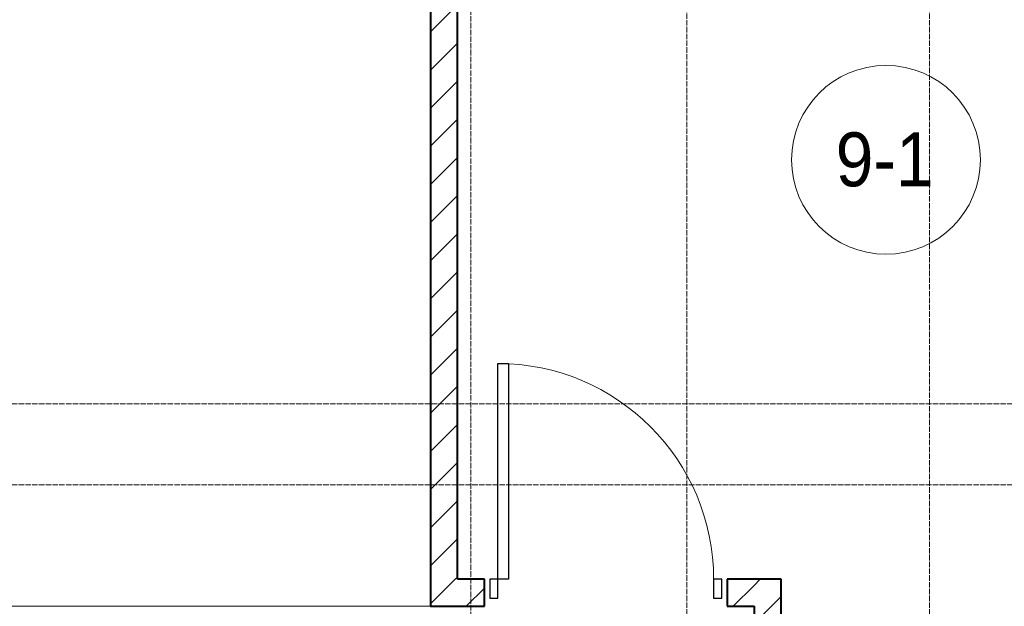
# Model space of a CAD drawing. Header units: millimetres. Extents: x 5617 to 137814, y 7718 to 189336.
# Tile 70 of 97: x 58283 to 61933, y 29250 to 31425. Entities that reach past the tile are written whole.
import ezdxf

# ---------------------------------------------------------------- set-up
doc = ezdxf.new("R2010")
doc.units = ezdxf.units.MM
doc.linetypes.add('ADSK_Линия сетки', pattern=[25, 20, -2.5, 0, -2.5])
doc.linetypes.add('Линия сетки', pattern=[25, 20, -2.5, 0, -2.5])
for name, color, linetype, lineweight in [('Двери', 7, 'Continuous', 18), ('Марки помещений', 7, 'Continuous', 20), ('Оси', 7, 'Continuous', 9), ('Стены', 7, 'Continuous', 18), ('Стены разрез', 7, 'Continuous', 40)]:
    doc.layers.add(name, color=color, linetype=linetype, lineweight=lineweight)
doc.styles.add('Arial_3', font='arial.ttf', dxfattribs={"width": 0.9, "height": 200})
pattern_1 = [(45, (0, 0), (-70.71068, 70.71068), [])]

# ---------------------------------------------------------------- blocks, each defined once
blk = doc.blocks.new('A_DOR_Door - Вн_3_Одинарная_900x2100-2975902-МКСС_К4_L12_41_700_')
at = {"layer": 'Двери', "color": 253, "lineweight": 30, "true_color": 0xaaaaaa}
for p, q in [((-400, 50), (-400, 850)), ((-400, 850), (-360, 850)), ((-400, 50), (-400, 850)), ((-360, 850), (-360, 50)), ((-430, 50), (-430, -20)), ((-400, 50), (-430, 50)), ((-360, 50), (-400, 50)), ((-400, -20), (-400, 50)), ((430, 50), (400, 50)), ((400, 50), (400, -20)), ((430, -20), (430, 50)), ((-430, -20), (-400, -20)), ((400, -20), (430, -20))]:
    blk.add_line(p, q, dxfattribs=at)
at = {"layer": 'Двери', "color": 254, "lineweight": 9, "true_color": 0xd4d4d4}
blk.add_arc((-400, 50), 800, 360, 90, dxfattribs=at)
blk = doc.blocks.new('135_SLK_K4_AR_rvt-1-МКСС_К4_L12_41_700_')
at = {"layer": 'Стены разрез', "lineweight": 9, "true_color": 0xaaaaaa}
h = blk.add_hatch(dxfattribs=at)
h.set_pattern_fill('FP_3', color=253, style=0, pattern_type=2)
h.set_pattern_definition(pattern_1)
h.paths.add_polyline_path([(124200, 29350), (124200, 32900), (124100, 32900), (124100, 29350)])
h = blk.add_hatch(dxfattribs=at)
h.set_pattern_fill('FP_3', color=253, style=0, pattern_type=2)
h.set_pattern_definition(pattern_1)
h.paths.add_polyline_path([(125300, 29250), (125300, 29350), (125200, 29350), (125200, 29250)])
h.paths.add_polyline_path([(124100, 29250), (124300, 29250), (124300, 29350), (124100, 29350)])
h = blk.add_hatch(dxfattribs=at)
h.set_pattern_fill('FP_3', color=253, style=0, pattern_type=2)
h.set_pattern_definition(pattern_1)
h.paths.add_polyline_path([(125323.8, 28750), (125400, 28750), (125400, 29350), (125300, 29350), (125300, 28750)])
at = {"layer": 'Стены', "color": 253, "true_color": 0xaaaaaa}
blk.add_line((120650, 29250.4), (124100, 29250.4), dxfattribs=at)
at = {"layer": 'Стены разрез', "color": 253, "true_color": 0xaaaaaa}
for p, q in [((124100, 32900), (124100, 29350)), ((124200, 29350), (124200, 32900)), ((124100, 29350), (124100, 29250)), ((124300, 29350), (124200, 29350)), ((124300, 29250), (124300, 29350)), ((125300, 29350), (125200, 29350)), ((125200, 29350), (125200, 29250)), ((125400, 29350), (125300, 29350)), ((125400, 28750), (125400, 29350)), ((124100, 29250), (124300, 29250)), ((125200, 29250), (125300, 29250)), ((125300, 29250), (125300, 28750))]:
    blk.add_line(p, q, dxfattribs=at)
at = {"layer": 'Двери', "color": 253, "lineweight": 18, "true_color": 0xaaaaaa}
blk.add_blockref('A_DOR_Door - Вн_3_Одинарная_900x2100-2975902-МКСС_К4_L12_41_700_', (124750, 29300), dxfattribs=at)
blk = doc.blocks.new('050_Марка_Помещение - Номер-620969-МКСС_К4_L12_41_700_')
at = {"layer": 'Марки помещений'}
blk.add_circle((0, 0), 3.5, dxfattribs=at)

msp = doc.modelspace()

# ---------------------------------------------------------------- linework, layer by layer
at = {"layer": 'Оси', "linetype": 'Линия сетки'}
for p, q in [((59955.4, 13295.7), (59955.4, 33080)), ((60755.4, 12025.7), (60755.4, 33080)), ((61655.4, 12025.7), (61655.4, 33080))]:
    msp.add_line(p, q, dxfattribs=at)
at = {"layer": 'Оси', "linetype": 'ADSK_Линия сетки'}
for p, q in [((72455.4, 30000), (26873.7, 30000)), ((72455.4, 29700), (25603.7, 29700))]:
    msp.add_line(p, q, dxfattribs=at)

# ---------------------------------------------------------------- block references
at = {"lineweight": 5}
msp.add_blockref('135_SLK_K4_AR_rvt-1-МКСС_К4_L12_41_700_', (-64294.6, 0), dxfattribs=at)
at = {"layer": 'Марки помещений', "xscale": 99.99999999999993, "yscale": 99.99999999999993, "zscale": 99.99999999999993}
msp.add_blockref('050_Марка_Помещение - Номер-620969-МКСС_К4_L12_41_700_', (61494.3, 30905.3), dxfattribs=at)

# ---------------------------------------------------------------- texts
at = {"layer": 'Марки помещений', "lineweight": 9, "insert": (61307.8, 31007), "char_height": 200, "width": 447.342, "attachment_point": 1, "style": 'Arial_3'}
msp.add_mtext('9-1', dxfattribs=at)

doc.saveas('drawing.dxf')
